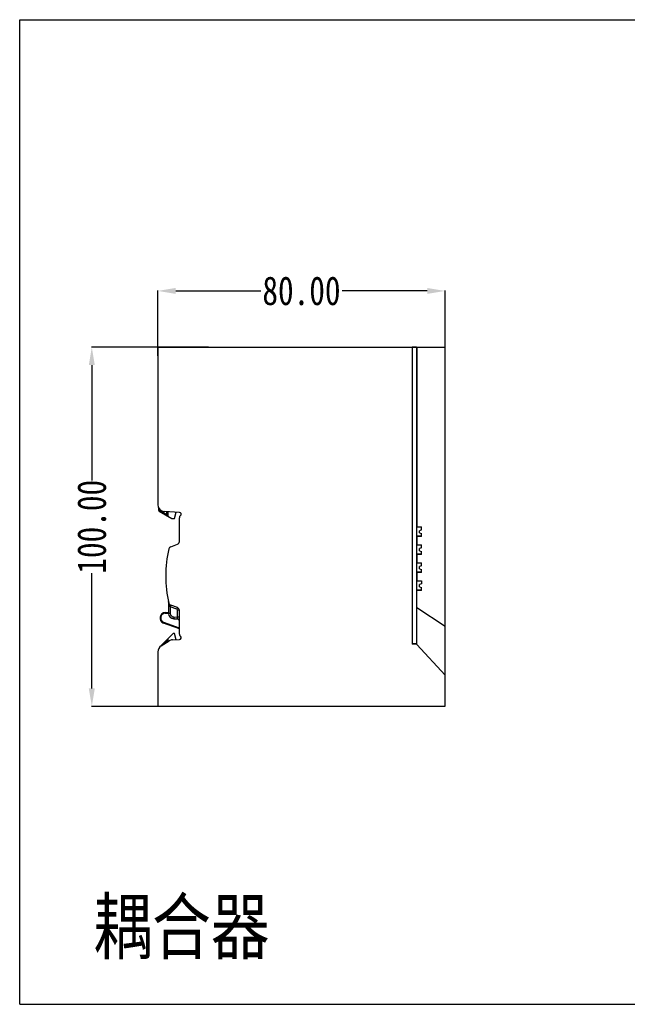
# Model space of a CAD drawing. Header units: inches. Extents: x 6710 to 7067, y -2722 to -2448.
# Tile 1 of 4: x 6710 to 6879, y -2722 to -2448. Entities that reach past the tile are written whole.
import ezdxf

# ---------------------------------------------------------------- set-up
doc = ezdxf.new("R2010")
doc.units = ezdxf.units.IN
doc.header["$LTSCALE"] = 5
doc.header["$MEASUREMENT"] = 0
doc.header["$PDMODE"] = 3
doc.header["$PDSIZE"] = 0.3125
doc.layers.get('0').update_dxf_attribs({"linetype": 'CONTINUOUS'})
doc.layers.get('Defpoints').update_dxf_attribs({"linetype": 'CONTINUOUS'})
doc.styles.get("Standard").update_dxf_attribs({"font": 'txt', "width": 0.8})
doc.dimstyles.get("Standard").update_dxf_attribs({"dimtxt": 0.15625, "dimasz": 0.1875, "dimexe": 0.125, "dimexo": 0.0625, "dimgap": 0.09, "dimtad": 0, "dimtih": 1, "dimtoh": 1, "dimzin": 4, "dimdsep": 46, "dimtxsty": 'STANDARD', "dimcen": 0.09, "dimadec": 0, "dimazin": 0, "dimtp": 0.01, "dimtm": 0.01, "dimtfac": 1, "dimtofl": 0, "dimtmove": 0, "dimatfit": 3, "dimfxl": 1, "dimtolj": 1, "dimtzin": 4, "dimarcsym": 0})

# ---------------------------------------------------------------- blocks, each defined once
blk = doc.blocks.new('*D0')
at = {"color": 6, "lineweight": -2, "ltscale": 10}
for p, q in [((6748.31, -2541.81), (6748.31, -2523.57)), ((6753.31, -2523.7), (6777.02, -2523.7)), ((6823.31, -2523.7), (6799.6, -2523.7)), ((6828.31, -2541.81), (6828.31, -2523.57))]:
    blk.add_line(p, q, dxfattribs=at)
at = {"color": 6, "ltscale": 10}
for points in [[(6753.31, -2522.87), (6753.31, -2524.53), (6748.31, -2523.7)], [(6823.31, -2522.87), (6823.31, -2524.53), (6828.31, -2523.7)]]:
    blk.add_solid(points, dxfattribs=at)
at = {"layer": 'Defpoints', "color": 0, "ltscale": 10}
for p in [(6828.31, -2523.7), (6748.31, -2541.87), (6828.31, -2541.87)]:
    blk.add_point(p, dxfattribs=at)
at = {"color": 6, "ltscale": 10, "insert": (6788.31, -2523.7), "char_height": 8, "attachment_point": 5}
blk.add_mtext('\\A1;80.00', dxfattribs=at)
blk = doc.blocks.new('*D1')
at = {"color": 6, "lineweight": -2, "ltscale": 10}
for p, q in [((6762.44, -2539.35), (6729.81, -2539.35)), ((6729.94, -2544.35), (6729.94, -2576.46)), ((6729.94, -2634.35), (6729.94, -2602.24)), ((6762.44, -2639.35), (6729.81, -2639.35))]:
    blk.add_line(p, q, dxfattribs=at)
at = {"color": 6, "ltscale": 10}
for points in [[(6729.1, -2544.35), (6730.77, -2544.35), (6729.94, -2539.35)], [(6729.1, -2634.35), (6730.77, -2634.35), (6729.94, -2639.35)]]:
    blk.add_solid(points, dxfattribs=at)
at = {"layer": 'Defpoints', "color": 0, "ltscale": 10}
for p in [(6762.51, -2539.35), (6729.94, -2639.35), (6762.51, -2639.35)]:
    blk.add_point(p, dxfattribs=at)
at = {"color": 6, "ltscale": 10, "insert": (6729.94, -2589.35), "char_height": 8, "attachment_point": 5, "rotation": 90}
blk.add_mtext('\\A1;100.00', dxfattribs=at)

msp = doc.modelspace()

# ---------------------------------------------------------------- linework, layer by layer
at = {"color": 7, "linetype": 'Continuous'}
for p, q in [((6709.859, -2722.305), (6709.859, -2448.185)), ((6709.859, -2448.185), (7066.559, -2448.185)), ((6748.308, -2539.346), (6748.308, -2583.134)), ((6748.308, -2539.346), (6828.308, -2539.346)), ((6819.108, -2539.346), (6819.108, -2622.069)), ((6820.308, -2539.388), (6819.108, -2539.346)), ((6820.308, -2539.388), (6820.308, -2621.864)), ((6820.462, -2539.346), (6820.462, -2589.396)), ((6828.308, -2639.346), (6828.308, -2539.346)), ((6748.608, -2584.819), (6748.608, -2584.182)), ((6748.608, -2584.819), (6748.805, -2584.819)), ((6748.805, -2584.819), (6748.708, -2584.992)), ((6748.805, -2584.443), (6748.805, -2584.819)), ((6750.858, -2586.004), (6748.805, -2584.819)), ((6748.708, -2584.992), (6752.226, -2587.023)), ((6754.308, -2585.346), (6750.204, -2585.131)), ((6750.858, -2586.233), (6750.858, -2585.165)), ((6751.065, -2585.176), (6751.065, -2586.353)), ((6752.226, -2587.023), (6753.007, -2587.009)), ((6753.007, -2587.009), (6753.465, -2585.302)), ((6753.415, -2585.487), (6753.415, -2585.299)), ((6754.308, -2593.476), (6754.308, -2586.872)), ((6820.308, -2589.396), (6821.708, -2589.396)), ((6821.708, -2590.246), (6821.208, -2590.446)), ((6821.708, -2590.246), (6821.708, -2589.396)), ((6820.308, -2591.896), (6821.708, -2591.896)), ((6821.708, -2592.096), (6820.308, -2592.096)), ((6820.462, -2592.096), (6820.462, -2594.396)), ((6821.208, -2591.046), (6821.208, -2590.446)), ((6821.208, -2591.046), (6821.708, -2591.246)), ((6821.708, -2592.096), (6821.708, -2591.246)), ((6751.931, -2594.901), (6753.782, -2594.228)), ((6820.308, -2594.396), (6821.708, -2594.396)), ((6821.708, -2595.246), (6821.208, -2595.446)), ((6821.208, -2596.046), (6821.208, -2595.446)), ((6821.708, -2595.246), (6821.708, -2594.396)), ((6820.308, -2596.896), (6821.708, -2596.896)), ((6821.708, -2597.096), (6820.308, -2597.096)), ((6820.462, -2597.096), (6820.462, -2599.396)), ((6821.208, -2596.046), (6821.708, -2596.246)), ((6821.708, -2597.096), (6821.708, -2596.246)), ((6820.308, -2599.396), (6821.708, -2599.396)), ((6821.708, -2600.246), (6821.208, -2600.446)), ((6821.208, -2601.046), (6821.208, -2600.446)), ((6821.208, -2601.046), (6821.708, -2601.246)), ((6821.708, -2600.246), (6821.708, -2599.396)), ((6821.708, -2602.096), (6821.708, -2601.246)), ((6820.308, -2601.896), (6821.708, -2601.896)), ((6821.708, -2602.096), (6820.308, -2602.096)), ((6820.462, -2602.096), (6820.462, -2604.396)), ((6820.308, -2604.396), (6821.708, -2604.396)), ((6821.708, -2605.246), (6821.208, -2605.446)), ((6821.208, -2606.046), (6821.208, -2605.446)), ((6821.208, -2606.046), (6821.708, -2606.246)), ((6821.708, -2604.396), (6821.708, -2605.246)), ((6821.708, -2607.096), (6821.708, -2606.246)), ((6820.308, -2606.896), (6821.708, -2606.896)), ((6821.708, -2607.096), (6820.308, -2607.096)), ((6820.462, -2622.095), (6820.462, -2607.096)), ((6751.322, -2610.305), (6751.308, -2610.185)), ((6751.308, -2610.185), (6751.308, -2613.472)), ((6751.33, -2610.373), (6751.322, -2610.305)), ((6751.8, -2611.672), (6751.784, -2611.661)), ((6751.8, -2611.672), (6751.8, -2613.472)), ((6753.62, -2612.335), (6751.8, -2611.672)), ((6751.952, -2611.239), (6751.864, -2611.493)), ((6753.782, -2611.865), (6751.931, -2611.191)), ((6751.962, -2611.202), (6751.952, -2611.239)), ((6820.462, -2611.941), (6820.308, -2611.939)), ((6828.308, -2617.085), (6820.462, -2611.941)), ((6750.408, -2613.246), (6750.408, -2613.446)), ((6750.408, -2613.246), (6751.308, -2613.246)), ((6750.408, -2613.446), (6751.308, -2613.446)), ((6751.8, -2613.472), (6751.308, -2613.472)), ((6752.782, -2614.472), (6753.817, -2614.49)), ((6752.782, -2614.972), (6753.817, -2614.99)), ((6753.817, -2614.49), (6753.817, -2612.617)), ((6754.308, -2612.617), (6753.817, -2612.617)), ((6754.308, -2614.49), (6753.817, -2614.49)), ((6754.308, -2619.221), (6754.308, -2612.617)), ((6749.895, -2616.156), (6749.964, -2615.968)), ((6754.308, -2617.762), (6749.895, -2616.156)), ((6754.308, -2617.549), (6749.964, -2615.968)), ((6749.048, -2622.64), (6752.608, -2619.08)), ((6753.006, -2619.08), (6752.608, -2619.08)), ((6753.465, -2620.79), (6753.006, -2619.08)), ((6749.269, -2622.476), (6751.478, -2621.134)), ((6749.835, -2622.133), (6750.858, -2621.109)), ((6750.858, -2621.51), (6750.858, -2620.83)), ((6751.065, -2620.623), (6751.065, -2621.384)), ((6752.412, -2620.846), (6754.308, -2620.746)), ((6753.415, -2620.793), (6753.415, -2620.606)), ((6820.308, -2621.864), (6819.108, -2621.928)), ((6820.462, -2622.095), (6819.108, -2622.069)), ((6820.462, -2622.095), (6828.308, -2630.651)), ((6748.308, -2624.185), (6748.308, -2639.346)), ((6748.308, -2639.346), (6828.308, -2639.346)), ((6709.859, -2722.305), (7066.559, -2722.305))]:
    msp.add_line(p, q, dxfattribs=at)
for centre, radius, start, end in [((6750.308, -2583.134), 2, 180, 267), ((6748.808, -2584.819), 0.2, 180, 240), ((6754.308, -2585.847), 0.5, 307.97987, 90), ((6755.108, -2586.872), 0.8, 127.97987, 180), ((6782.258, -2603.046), 31.75, 166.18002, 193.81998), ((6752.204, -2595.653), 0.8, 110, 166.18002), ((6753.508, -2593.476), 0.8, 290, 0), ((6811.648, -2603.337), 60.727, 186.65361, 186.78006), ((6811.609, -2603.342), 60.687, 186.7803, 187.01159), ((6753.755, -2610.457), 2.398, 187.01436, 189.82982), ((6752.204, -2610.439), 0.8, 193.81998, 250), ((6742.315, -2608.22), 10.075, 340.02924, 341.10302), ((6725.373, -2602.053), 28.123, 339.99804, 340.38599), ((6753.517, -2612.617), 0.3, 0, 70), ((6753.508, -2612.617), 0.8, 0, 70), ((6750.408, -2614.746), 1.5, 90, 250), ((6750.408, -2614.746), 1.3, 90, 250), ((6752.808, -2613.472), 1.5, 180, 269), ((6752.8, -2613.472), 1, 180.00068, 268.99945), ((6753.808, -2615.49), 0.5, 0, 89), ((6755.108, -2619.221), 0.8, 180, 232.02013), ((6754.308, -2620.245), 0.5, 270, 52.02013), ((6750.308, -2624.185), 2, 121.29807, 180), ((6752.517, -2622.843), 2, 93, 121.29807)]:
    msp.add_arc(centre, radius, start, end, dxfattribs=at)
for points, knots in [([(6751.428, -2610.63), (6751.43, -2610.639), (6751.432, -2610.685), (6751.4, -2610.725), (6751.375, -2610.75)], [0, 0, 0, 0, 0.206554, 1, 1, 1, 1]), ([(6751.784, -2611.661), (6751.662, -2611.572), (6751.496, -2611.302), (6751.418, -2611.013), (6751.392, -2610.866)], [0, 0, 0, 0, 0.5024566, 1, 1, 1, 1]), ([(6751.931, -2611.191), (6751.933, -2611.192), (6751.931, -2611.202), (6751.93, -2611.215), (6751.923, -2611.242), (6751.909, -2611.292), (6751.883, -2611.374), (6751.86, -2611.444), (6751.847, -2611.483)], [0, 0, 0, 0, 0.020558, 0.073412, 0.1591119, 0.276226, 0.5937227, 1, 1, 1, 1]), ([(6753.782, -2611.865), (6753.785, -2611.866), (6753.774, -2611.883), (6753.773, -2611.905), (6753.755, -2611.951), (6753.737, -2612.007), (6753.712, -2612.078), (6753.673, -2612.188), (6753.641, -2612.275), (6753.62, -2612.335)], [0, 0, 0, 0, 0.0194967, 0.0763189, 0.1686918, 0.2928205, 0.4441491, 0.6170329, 1, 1, 1, 1]), ([(6752.782, -2614.472), (6752.781, -2614.536), (6752.78, -2614.628), (6752.779, -2614.746), (6752.778, -2614.821), (6752.78, -2614.881), (6752.777, -2614.931), (6752.783, -2614.952), (6752.779, -2614.972), (6752.782, -2614.972)], [0, 0, 0, 0, 0.3825196, 0.5553971, 0.7068011, 0.8310432, 0.9235315, 0.9804417, 1, 1, 1, 1]), ([(6753.817, -2614.99), (6753.82, -2614.99), (6753.816, -2614.97), (6753.822, -2614.949), (6753.82, -2614.899), (6753.821, -2614.839), (6753.82, -2614.764), (6753.82, -2614.647), (6753.818, -2614.554), (6753.817, -2614.49)], [0, 0, 0, 0, 0.0194067, 0.0763129, 0.1686994, 0.2930433, 0.4445346, 0.6172882, 1, 1, 1, 1])]:
    msp.add_open_spline(points, degree=3, knots=knots, dxfattribs=at)

# ---------------------------------------------------------------- texts
at = {"insert": (6730.339, -2693.173), "char_height": 15, "attachment_point": 1}
msp.add_mtext_dynamic_manual_height_columns('{\\fSimSun|b0|i0|c134|p2;耦合器}', width=93.22624, gutter_width=1, heights=[0], dxfattribs=at)

# ---------------------------------------------------------------- dimensions: what is measured, and where the dimension line sits
at = {"ltscale": 10}
dim = msp.add_linear_dim(base=(6828.308, -2523.698), p1=(6748.308, -2541.868), p2=(6828.308, -2541.868), dimstyle='STANDARD', override={"dimtxt": 8, "dimasz": 5, "dimtih": 0, "dimtoh": 0, "dimzin": 0, "dimcen": 0.198, "dimclrd": 6, "dimclre": 6, "dimclrt": 6, "dimtp": 0, "dimtm": 0, "dimtfillclr": 3, "dimtzin": 0}, dxfattribs=at)
dim.commit()
dim.dimension.update_dxf_attribs({"geometry": '*D0', "text_midpoint": (6788.308, -2523.698)})
dim = msp.add_linear_dim(base=(6729.937, -2639.346), p1=(6762.507, -2539.346), p2=(6762.507, -2639.346), angle=90, dimstyle='STANDARD', override={"dimtxt": 8, "dimasz": 5, "dimtih": 0, "dimtoh": 0, "dimzin": 0, "dimcen": 0.198, "dimclrd": 6, "dimclre": 6, "dimclrt": 6, "dimtp": 0, "dimtm": 0, "dimtfillclr": 3, "dimtzin": 0}, dxfattribs=at)
dim.commit()
dim.dimension.update_dxf_attribs({"geometry": '*D1', "text_midpoint": (6729.937, -2589.346)})

doc.saveas('drawing.dxf')
